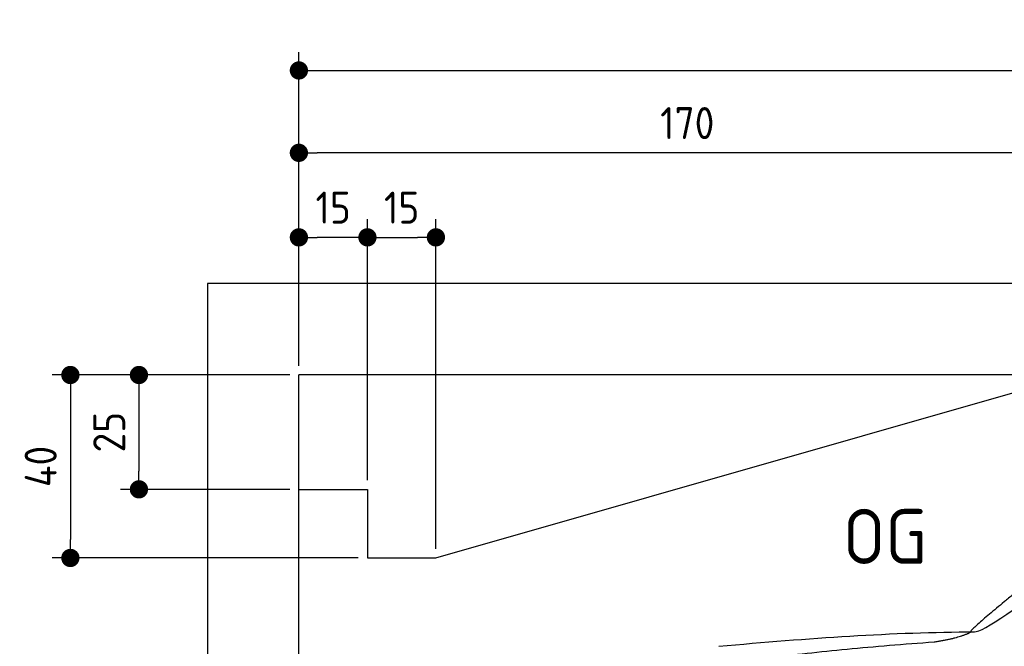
# Model space of a CAD drawing. Header units: millimetres. Extents: x -411 to 6777, y 0 to 6377.
# Tile 3 of 6: x -411 to 1744, y 5007 to 6377. Entities that reach past the tile are written whole.
import ezdxf

# ---------------------------------------------------------------- set-up
doc = ezdxf.new("R2010")
doc.units = ezdxf.units.MM
doc.layers.add('4', color=3, linetype='Continuous')
doc.layers.add('car', color=10, linetype='Continuous', lineweight=25)
doc.layers.add('Freiraum', color=7, linetype='Continuous', lineweight=25)
doc.styles.get("Standard").update_dxf_attribs({"font": 'ISOCP.SHX'})
doc.dimstyles.new('GEN-ISO', dxfattribs={"dimscale": 20, "dimtxt": 3.5, "dimasz": 2, "dimexe": 2, "dimexo": 1, "dimgap": 1.5, "dimtad": 1, "dimdec": 1, "dimlfac": 0.1, "dimdsep": 46, "dimtxsty": 'STANDARD', "dimblk": 'PUNKT', "dimcen": 2, "dimclrd": 256, "dimclre": 256, "dimclrt": 2, "dimadec": 0, "dimazin": 0, "dimtp": 0.1, "dimtm": 0.1, "dimtfac": 0.71, "dimtdec": 1, "dimtmove": 2, "dimatfit": 3, "dimldrblk": 'PUNKT', "dimfxl": 2, "dimtolj": 1, "dimarcsym": 0})

# ---------------------------------------------------------------- blocks, each defined once
blk = doc.blocks.new('PUNKT')
at = {"layer": '4', "color": 0, "linetype": 'ByBlock'}
blk.add_line((-0.5, 0), (-1, 0), dxfattribs=at)
at = {"layer": '4', "color": 0, "linetype": 'ByBlock', "const_width": 0.5}
blk.add_lwpolyline([(-0.25, 0, 1), (0.25, 0, 1)], format="xyb", close=True, dxfattribs=at)
blk = doc.blocks.new('*D86')
at = {"layer": '4', "lineweight": -2, "transparency": 16777216}
for p, q in [((200, 5620), (200, 6305.8)), ((5700, 5770.9), (5700, 6305.8)), ((240, 6265.8), (5660, 6265.8))]:
    blk.add_line(p, q, dxfattribs=at)
at = {"layer": 'Defpoints', "color": 0, "transparency": 16777216}
for p in [(5700, 6265.8), (5700, 5750.9), (200, 5600)]:
    blk.add_point(p, dxfattribs=at)
at = {"layer": '4', "lineweight": -2, "transparency": 16777216, "xscale": 40, "yscale": 40, "zscale": 40, "rotation": 180}
blk.add_blockref('PUNKT', (200, 6265.8), dxfattribs=at)
at = {"layer": '4', "lineweight": -2, "transparency": 16777216, "xscale": 40, "yscale": 40, "zscale": 40}
blk.add_blockref('PUNKT', (5700, 6265.8), dxfattribs=at)
at = {"layer": '4', "color": 2, "transparency": 16777216, "insert": (2950, 6330.8), "char_height": 70, "attachment_point": 5}
blk.add_mtext('550', dxfattribs=at)
blk = doc.blocks.new('Car')
at = {"layer": 'car'}
for points, degree in [([(1631.9, 5053.7), (1667.6, 5050.2), (1967.5, 5301.8), (2145, 5412.4)], 3), ([(1927.8, 5307.4), (1847.3, 5246.2), (1745.7, 5161.8), (1617.3, 5055.4), (1623.3, 5053.5)], 4), ([(1072.9, 5016.9), (1269.1, 5036.7), (1454.1, 5051.4), (1631.9, 5053.7)], 3), ([(1544.2, 5031), (1597.3, 5039.3), (1623, 5052.5)], 2), ([(731.8, 4895.1), (967.6, 4983.8), (1544.2, 5031)], 2)]:
    blk.add_open_spline(points, degree=degree, dxfattribs=at)
blk = doc.blocks.new('_Dot')
at = {"color": 0, "linetype": 'ByBlock', "lineweight": -2}
blk.add_line((-0.5, 0), (-1, 0), dxfattribs=at)
at = {"color": 0, "linetype": 'ByBlock', "const_width": 0.5}
blk.add_lwpolyline([(-0.25, 0, 1), (0.25, 0, 1)], format="xyb", close=True, dxfattribs=at)
blk = doc.blocks.new('*D92')
at = {"layer": '4', "lineweight": -2, "transparency": 16777216}
for p, q in [((200, 5620), (200, 6125.7)), ((1899.7, 5620), (1899.7, 6125.7)), ((1859.7, 6085.7), (240, 6085.7))]:
    blk.add_line(p, q, dxfattribs=at)
at = {"layer": 'Defpoints', "color": 0, "transparency": 16777216}
for p in [(200, 6085.7), (200, 5600), (1899.7, 5600)]:
    blk.add_point(p, dxfattribs=at)
at = {"layer": '4', "lineweight": -2, "transparency": 16777216, "xscale": 40, "yscale": 40, "zscale": 40, "rotation": 180}
blk.add_blockref('_Dot', (200, 6085.7), dxfattribs=at)
at = {"layer": '4', "lineweight": -2, "transparency": 16777216, "xscale": 40, "yscale": 40, "zscale": 40}
blk.add_blockref('_Dot', (1899.7, 6085.7), dxfattribs=at)
at = {"layer": '4', "color": 2, "transparency": 16777216, "insert": (1049.8, 6150.7), "char_height": 70, "attachment_point": 5}
blk.add_mtext('170', dxfattribs=at)
blk = doc.blocks.new('*D93')
at = {"layer": '4', "lineweight": -2, "transparency": 16777216}
for p, q in [((200, 5620), (200, 5940.9)), ((350, 5370), (350, 5940.9)), ((310, 5900.9), (240, 5900.9))]:
    blk.add_line(p, q, dxfattribs=at)
at = {"layer": 'Defpoints', "color": 0, "transparency": 16777216}
for p in [(200, 5900.9), (200, 5600), (350, 5350)]:
    blk.add_point(p, dxfattribs=at)
at = {"layer": '4', "lineweight": -2, "transparency": 16777216, "xscale": 40, "yscale": 40, "zscale": 40, "rotation": 180}
blk.add_blockref('_Dot', (200, 5900.9), dxfattribs=at)
at = {"layer": '4', "lineweight": -2, "transparency": 16777216, "xscale": 40, "yscale": 40, "zscale": 40}
blk.add_blockref('_Dot', (350, 5900.9), dxfattribs=at)
at = {"layer": '4', "color": 2, "transparency": 16777216, "insert": (275, 5965.9), "char_height": 70, "attachment_point": 5}
blk.add_mtext('15', dxfattribs=at)
blk = doc.blocks.new('*D94')
at = {"layer": '4', "lineweight": -2, "transparency": 16777216}
for p, q in [((180, 5600), (-340, 5600)), ((-300, 5560), (-300, 5240)), ((330, 5200), (-340, 5200))]:
    blk.add_line(p, q, dxfattribs=at)
at = {"layer": 'Defpoints', "color": 0, "transparency": 16777216}
for p in [(200, 5600), (-300, 5200), (350, 5200)]:
    blk.add_point(p, dxfattribs=at)
at = {"layer": '4', "lineweight": -2, "transparency": 16777216, "xscale": 40, "yscale": 40, "zscale": 40}
for p, rotation in [((-300, 5600), 90), ((-300, 5200), 270)]:
    blk.add_blockref('_Dot', p, dxfattribs=dict(at, rotation=rotation))
at = {"layer": '4', "color": 2, "transparency": 16777216, "insert": (-365, 5400), "char_height": 70, "attachment_point": 5, "rotation": 90}
blk.add_mtext('40', dxfattribs=at)
blk = doc.blocks.new('*D95')
at = {"layer": '4', "lineweight": -2, "transparency": 16777216}
for p, q in [((180, 5600), (-190, 5600)), ((-150, 5560), (-150, 5390)), ((180, 5350), (-190, 5350))]:
    blk.add_line(p, q, dxfattribs=at)
at = {"layer": 'Defpoints', "color": 0, "transparency": 16777216}
for p in [(200, 5600), (-150, 5350), (200, 5350)]:
    blk.add_point(p, dxfattribs=at)
at = {"layer": '4', "lineweight": -2, "transparency": 16777216, "xscale": 40, "yscale": 40, "zscale": 40}
for p, rotation in [((-150, 5600), 90), ((-150, 5350), 270)]:
    blk.add_blockref('_Dot', p, dxfattribs=dict(at, rotation=rotation))
at = {"layer": '4', "color": 2, "transparency": 16777216, "insert": (-215, 5475), "char_height": 70, "attachment_point": 5, "rotation": 90}
blk.add_mtext('25', dxfattribs=at)
blk = doc.blocks.new('*D96')
at = {"layer": '4', "lineweight": -2, "transparency": 16777216}
for p, q in [((350, 5370), (350, 5940.9)), ((499.8, 5220), (499.8, 5940.9)), ((390, 5900.9), (459.8, 5900.9))]:
    blk.add_line(p, q, dxfattribs=at)
at = {"layer": 'Defpoints', "color": 0, "transparency": 16777216}
for p in [(499.8, 5900.9), (350, 5350), (499.8, 5200)]:
    blk.add_point(p, dxfattribs=at)
at = {"layer": '4', "lineweight": -2, "transparency": 16777216, "xscale": 40, "yscale": 40, "zscale": 40, "rotation": 180}
blk.add_blockref('_Dot', (350, 5900.9), dxfattribs=at)
at = {"layer": '4', "lineweight": -2, "transparency": 16777216, "xscale": 40, "yscale": 40, "zscale": 40}
blk.add_blockref('_Dot', (499.8, 5900.9), dxfattribs=at)
at = {"layer": '4', "color": 2, "transparency": 16777216, "insert": (424.9, 5965.9), "char_height": 70, "attachment_point": 5}
blk.add_mtext('15', dxfattribs=at)
blk = doc.blocks.new('Gebäude_365_GT175')
for p, q in [((5900, 5800), (0, 5800)), ((0, 5800), (0, 0)), ((5700, 5600), (200, 5600)), ((200, 200), (200, 5600))]:
    blk.add_line(p, q)
at = {"layer": 'Freiraum'}
blk.add_lwpolyline([(200, 5350), (350, 5350), (350, 5200), (499.8, 5200), (1900, 5600)], dxfattribs=at)

msp = doc.modelspace()

# ---------------------------------------------------------------- block references
msp.add_blockref('Gebäude_365_GT175', (0, 0))
at = {"layer": 'car', "rotation": 359.4752422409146}
msp.add_blockref('Car', (0, 0), dxfattribs=at)

# ---------------------------------------------------------------- texts
msp.add_text('OG', height=120).set_placement((1390.46, 5187))

# ---------------------------------------------------------------- dimensions: what is measured, and where the dimension line sits
at = {"layer": '4'}
for base, p1, p2, override, picture, middle in [((5700, 6265.8), (200, 5600), (5700, 5750.88), {"dimtdec": 3, "dimtolj": 0}, '*D86', (2950, 6330.8)), ((200, 6085.7), (1899.68, 5600), (200, 5600), {"dimblk1": 'Dot', "dimblk2": 'Dot', "dimsah": 1, "dimtdec": 3, "dimtolj": 0}, '*D92', (1049.84, 6150.7)), ((200, 5900.88), (349.97, 5350), (200, 5600), {"dimblk1": 'Dot', "dimblk2": 'Dot', "dimsah": 1, "dimtdec": 3, "dimtolj": 0}, '*D93', (274.99, 5965.88)), ((499.76, 5900.88), (349.97, 5350), (499.76, 5200), {"dimblk1": 'Dot', "dimblk2": 'Dot', "dimsah": 1, "dimtdec": 3, "dimtolj": 0}, '*D96', (424.87, 5965.88))]:
    dim = msp.add_linear_dim(base=base, p1=p1, p2=p2, dimstyle='GEN-ISO', override=override, dxfattribs=at)
    dim.commit()
    dim.dimension.update_dxf_attribs({"geometry": picture, "text_midpoint": middle})
for base, p2, picture, middle in [((-300, 5200), (350, 5200), '*D94', (-365, 5400)), ((-150, 5350), (200, 5350), '*D95', (-215.01, 5475))]:
    dim = msp.add_linear_dim(base=base, p1=(200, 5600), p2=p2, angle=90, dimstyle='GEN-ISO', override={"dimblk1": 'Dot', "dimblk2": 'Dot', "dimsah": 1, "dimtdec": 3, "dimtolj": 0}, dxfattribs=at)
    dim.commit()
    dim.dimension.update_dxf_attribs({"geometry": picture, "text_midpoint": middle})

doc.saveas('drawing.dxf')
